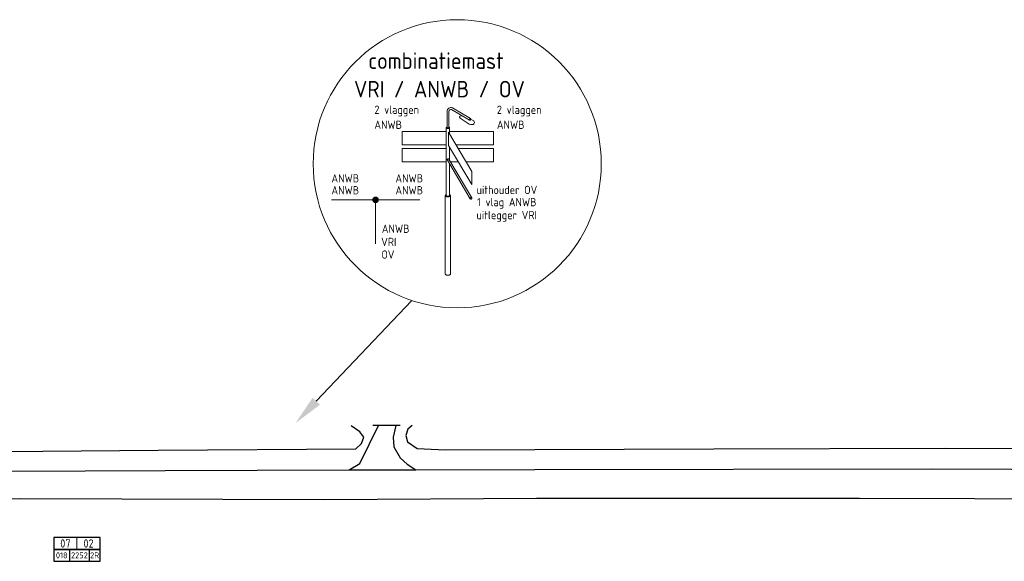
# Model space of a CAD drawing. Extents: x -244 to 1570, y 362 to 1124.
# Tile 7 of 10: x 589 to 887, y 801 to 965. Entities that reach past the tile are written whole.
import ezdxf
from ezdxf.enums import TextEntityAlignment as Align

# ---------------------------------------------------------------- set-up
doc = ezdxf.new("R2010")
doc.units = 0
doc.header["$LTSCALE"] = 0.09
doc.header["$MEASUREMENT"] = 0
doc.layers.get('0').update_dxf_attribs({"linetype": 'CONTINUOUS'})
doc.layers.add('kl-bs-vrimast', color=34, linetype='CONTINUOUS')
doc.layers.add('VRI-MEUBILAIR', color=7, linetype='CONTINUOUS', lineweight=18)
doc.styles.add('ISO', font='ISO.SHX', dxfattribs={"height": 1.8})
doc.styles.add('rtw_iso', font='isocp2.shx')

# ---------------------------------------------------------------- blocks, each defined once
blk = doc.blocks.new('ONDERGROND')
at = {"color": 253}
for points in [[(292.87, 145.9, -281.03), (291.59, 144.79, -281.02), (290.93, 142.88, -280.93), (291.49, 141, -280.89), (294.38, 138.99, -280.86), (302.87, 138.61, -280.71), (384.26, 138.88, -280.82), (454.4, 139.08, -280.83), (509.45, 138.94, -280.63), (511.99, 140.77, -280.67), (511.87, 144.71, -280.67), (508.93, 147.54, -280.88)], [(93.09, 144.88, -280.59), (94.71, 142.29, -280.5), (96.89, 139.84, -280.68), (99.14, 138.4, -280.66), (101.91, 138.17, -280.74), (146.07, 137.86, -280.78), (216.01, 138.51, -280.9), (275.82, 138.82, -280.61), (277.53, 140.48, -280.89), (278.28, 142.42, -281), (277.02, 144, -281.1), (274.41, 145.83, -281.08)], [(273.86, 132.49, -280.23), (277.02, 134.43, -280.54), (282.69, 145.9, -281.06)], [(289.23, 145.9, -281), (288, 145.9, -281.01), (282.69, 145.9, -281.06), (281.01, 145.9, -281.08)], [(288, 145.9, -281.01), (287.16, 142.39, -281), (287.38, 139.44, -280.97), (289.23, 136.13, -280.72), (291.4, 134.23, -280.7), (293.96, 132.54, -280.23)], [(-26.83, 131.04, -280.05), (96.76, 131.82, -280.1), (218.1, 132.34, -280.23), (273.86, 132.49, -280.23), (293.96, 132.54, -280.23), (330.08, 132.64, -280.23), (450.26, 132.79, -280.15), (570.71, 132.34, -280.17), (649.6, 132.04, -280.3)], [(650.4, 122.84, -280.49), (532.73, 123.49, -280.21), (428.39, 123.82, -280.07), (330.57, 123.81, -280.18), (266.29, 123.4, -280.23), (174.31, 123.73, -280.17), (91.66, 122.97, -280.15), (17.16, 122.43, -280.06), (-24.98, 122.21, -280.01)]]:
    blk.add_polyline3d(points, dxfattribs=at)
blk = doc.blocks.new('ltmastnr')
at = {"lineweight": 18}
blk.add_line((0, 7.2), (0, 3.6), dxfattribs=at)
for p, q in [((-2.22, 3.6), (-2.22, 0)), ((3.71, 3.6), (3.71, 0))]:
    blk.add_line(p, q)
for points in [[(-7, 3.6), (7, 3.6), (7, 7.2), (-7, 7.2)], [(-7, 0), (7, 0), (7, 3.6), (-7, 3.6)]]:
    blk.add_lwpolyline(points, close=True)
at = {"lineweight": 18, "style": 'rtw_iso'}
for tag, p in [('GROEPNR', (-3.5, 5.4)), ('MASTNR', (3.5, 5.4))]:
    blk.add_attdef(tag, text='', height=2.5, dxfattribs=at).set_placement(p, align=Align.MIDDLE_CENTER)
at = {"style": 'rtw_iso'}
for tag, p in [('WEGNR', (-4.61, 1.8)), ('HECTOMETR', (0.74, 1.8)), ('VOLGNR', (5.35, 1.8))]:
    blk.add_attdef(tag, text='', height=1.8, dxfattribs=at).set_placement(p, align=Align.MIDDLE_CENTER)

msp = doc.modelspace()

# ---------------------------------------------------------------- linework, layer by layer
at = {"layer": 'VRI-MEUBILAIR', "color": 3}
for p, q in [((718.05, 931.05, -279.28), (704.69, 931.05, -279.28)), ((704.69, 931.05, -279.28), (704.69, 927.02, -279.28)), ((718.05, 932.18, -279.28), (718.05, 911.65, -279.28)), ((718.72, 930.84, -279.28), (725.79, 918.94, -279.28)), ((718.72, 930.84, -279.28), (718.72, 926.81, -279.28)), ((719.02, 932.18, -279.28), (719.02, 930.27, -279.28)), ((719.02, 931.05, -279.28), (732.38, 931.05, -279.28)), ((732.38, 931.05, -279.28), (732.38, 927.02, -279.28)), ((718.05, 927.02, -279.28), (704.69, 927.02, -279.28)), ((718.05, 925.88, -279.28), (704.69, 925.88, -279.28)), ((704.69, 925.88, -279.28), (704.69, 921.85, -279.28)), ((718.72, 926.81, -279.28), (725.79, 914.91, -279.28)), ((719.02, 926.32, -279.28), (719.02, 922.33, -279.28)), ((719.02, 925.88, -279.28), (719.28, 925.88, -279.28)), ((720.99, 927.02, -279.28), (732.38, 927.02, -279.28)), ((721.62, 925.88, -279.28), (732.38, 925.88, -279.28)), ((732.38, 925.88, -279.28), (732.38, 921.85, -279.28)), ((718.05, 921.85, -279.28), (704.69, 921.85, -279.28)), ((718.38, 922.36, -279.28), (725.33, 910.65, -279.28)), ((718.84, 922.63, -279.28), (725.79, 910.92, -279.28)), ((719.3, 921.85, -279.28), (721.67, 921.85, -279.28)), ((724.02, 921.85, -279.28), (732.38, 921.85, -279.28)), ((719.02, 921.34, -279.28), (719.02, 911.65, -279.28)), ((725.79, 918.94, -279.28), (725.79, 914.91, -279.28)), ((696.64, 910.31, -279.28), (683.28, 910.31, -279.28)), ((696.64, 910.31, -279.28), (710, 910.31, -279.28)), ((696.64, 910.31, -279.28), (696.64, 896.95, -279.28)), ((717.76, 911.61, -279.28), (717.76, 887.84, -279.28)), ((719.3, 911.61, -279.28), (719.3, 887.84, -279.28))]:
    msp.add_line(p, q, dxfattribs=at)
at = {"layer": 'VRI-MEUBILAIR'}
msp.add_line((678.69, 849.33, -279.28), (707.59, 879.84, -279.28), dxfattribs=at)
at = {"layer": 'VRI-MEUBILAIR', "color": 3}
for points in [[(718.3, 932.38), (718.3, 937.18, -0.51717), (719.91, 938.15), (725.36, 934.9)], [(718.86, 932.2), (718.86, 937.16, -0.491963), (719.66, 937.64), (725.07, 934.42)], [(718.3, 932.2), (718.3, 933.76, -0.268133)], [(718.3, 932.38, 0.047604), (718.19, 932.34, 0.103223), (718.08, 932.26, 0.179749), (718.05, 932.18, 0.179749)], [(718.05, 932.18, 0.179749), (718.08, 932.1, 0.103223), (718.19, 932.01, 0.062954), (718.34, 931.96, 0.04916), (718.53, 931.95, 0.04916), (718.73, 931.96, 0.062954), (718.88, 932.01, 0.103223), (718.99, 932.1, 0.179749), (719.02, 932.18, 0.179749), (718.99, 932.26, 0.103223), (718.88, 932.34, 0.005703), (718.86, 932.35, 0.04916)], [(718.84, 922.63, 0.106039), (718.77, 922.7, 0.101304), (718.68, 922.74, 0.095255), (718.58, 922.74, 0.091379), (718.48, 922.71, 0.091379), (718.4, 922.64, 0.095255), (718.36, 922.55, 0.101304), (718.35, 922.45, 0.106039), (718.38, 922.36, 0.106039)], [(717.76, 911.61, 0.179749), (717.81, 911.48, 0.103223), (717.99, 911.35, 0.062954), (718.22, 911.27, 0.04916), (718.53, 911.24, 0.04916), (718.85, 911.27, 0.062954), (719.08, 911.35, 0.103223), (719.26, 911.48, 0.179749), (719.3, 911.61, 0.179749), (719.26, 911.73, 0.103223), (719.08, 911.87, 0.016598), (719.02, 911.89, 0.04916)], [(718.05, 911.89, 0.016598), (717.99, 911.87, 0.103223), (717.81, 911.73, 0.179749), (717.76, 911.61, 0.179749)], [(718.05, 911.65, 0.179749), (718.08, 911.57, 0.103223), (718.19, 911.48, 0.062954), (718.34, 911.43, 0.04916), (718.53, 911.41, 0.04916), (718.73, 911.43, 0.062954), (718.88, 911.48, 0.103223), (718.99, 911.57, 0.179749), (719.02, 911.65, 0.179749)], [(717.76, 887.84, 0.179749), (717.81, 887.72, 0.103223), (717.99, 887.58, 0.062954), (718.22, 887.51, 0.04916), (718.53, 887.47, 0.04916), (718.85, 887.51, 0.062954), (719.08, 887.58, 0.103223), (719.26, 887.72, 0.179749), (719.3, 887.84, 0.179749)]]:
    msp.add_lwpolyline(points, format="xyb", dxfattribs=at)
msp.add_lwpolyline([(722.75, 935.8), (722.19, 935.69), (722.11, 935.35), (722.22, 935.08), (725.02, 933.23), (725.44, 933.15), (726.17, 933.15), (726.44, 933.33), (726.65, 933.78), (726.44, 934.22), (725.44, 934.77)], dxfattribs=at)
for points in [[(725.36, 934.9, 0.12704), (725.28, 934.92, 0.106099), (725.19, 934.91, 0.085683), (725.11, 934.85, 0.075301), (725.04, 934.77, 0.075301), (724.99, 934.66, 0.085683), (724.99, 934.56, 0.106099), (725.02, 934.47, 0.12704), (725.07, 934.42, 0.12704), (725.15, 934.4, 0.106099), (725.24, 934.41, 0.085683), (725.33, 934.46, 0.075301), (725.4, 934.55, 0.075301), (725.44, 934.66, 0.085683), (725.45, 934.75, 0.106099), (725.42, 934.84, 0.12704)], [(725.79, 910.92, 0.106039), (725.73, 910.99, 0.101304), (725.64, 911.03, 0.095255), (725.54, 911.03, 0.091379), (725.44, 910.99, 0.091379), (725.36, 910.92, 0.095255), (725.31, 910.84, 0.101304), (725.3, 910.74, 0.106039), (725.33, 910.65, 0.106039), (725.4, 910.58, 0.101304), (725.49, 910.54, 0.095255), (725.59, 910.53, 0.091379), (725.69, 910.57, 0.091379), (725.77, 910.64, 0.095255), (725.82, 910.73, 0.101304), (725.82, 910.83, 0.106039)]]:
    msp.add_lwpolyline(points, format="xyb", close=True, dxfattribs=at)
at = {"layer": 'VRI-MEUBILAIR', "color": 3, "const_width": 1}
msp.add_lwpolyline([(696.14, 910.31, 1), (697.14, 910.31, 1)], format="xyb", close=True, dxfattribs=at)
at = {"layer": 'VRI-MEUBILAIR'}
msp.add_circle((721.37, 921.24, -279.28), 43.63, dxfattribs=at)
at = {"layer": 'VRI-MEUBILAIR', "color": 3}
for centre, radius, start, end in [((718.34, 932.2, -279.28), 0.0445, 180, 228.101), ((718.46, 932.32, -279.28), 0.212, 228.101, 249.613), ((718.53, 932.52, -279.28), 0.428, 249.613, 261.2487), ((718.58, 932.85, -279.28), 0.756, 261.2487, 270), ((718.58, 932.85, -279.28), 0.756, 270, 278.7513), ((718.63, 932.52, -279.28), 0.428, 278.7513, 290.387), ((718.71, 932.32, -279.28), 0.212, 290.387, 311.899), ((718.82, 932.2, -279.28), 0.0445, 311.899, 0)]:
    msp.add_arc(centre, radius, start, end, dxfattribs=at)
at = {"layer": 'VRI-MEUBILAIR'}
msp.add_solid([(679.81, 848.28, -279.28), (677.58, 850.39, -279.28), (672.35, 842.65, -279.28)], dxfattribs=at)

# ---------------------------------------------------------------- block references
msp.add_blockref('ONDERGROND', (414.83, 696.04))
at = {"layer": 'kl-bs-vrimast'}
msp.add_blockref('ltmastnr', (606.22, 800.85), dxfattribs=at).add_auto_attribs({'GROEPNR': '07', 'MASTNR': '02', 'WEGNR': '018', 'HECTOMETR': '2252', 'VOLGNR': '2R'})

# ---------------------------------------------------------------- texts
at = {"layer": 'VRI-MEUBILAIR', "style": 'ISO'}
for s, p in [('combinatiemast', (694.43, 949.96, -279.28)), ('VRI / ANWB / OV', (690.12, 941.34, -279.28))]:
    msp.add_text(s, height=5, dxfattribs=at).set_placement(p)
at = {"layer": 'VRI-MEUBILAIR', "color": 7, "style": 'ISO'}
for s, p in [('2 vlaggen', (696.28, 936.34, -279.28)), ('2 vlaggen', (733.38, 936.34, -279.28)), ('ANWB', (696.28, 931.8, -279.28)), ('ANWB', (733.38, 931.8, -279.28)), ('ANWB', (683.28, 915.58, -279.28)), ('ANWB', (702.65, 915.58, -279.28)), ('ANWB', (683.28, 911.97, -279.28)), ('ANWB', (702.65, 911.97, -279.28)), ('uithouder OV', (727.23, 912.08, -279.28)), ('1 vlag ANWB', (727.38, 908.37, -279.28)), ('uitlegger VRI', (727.2, 904.44, -279.28)), ('ANWB', (698.54, 900.31, -279.28)), ('VRI', (698.35, 896.32, -279.28)), ('OV', (698.41, 892.5, -279.28))]:
    msp.add_text(s, height=2.5, dxfattribs=at).set_placement(p)

doc.saveas('drawing.dxf')
